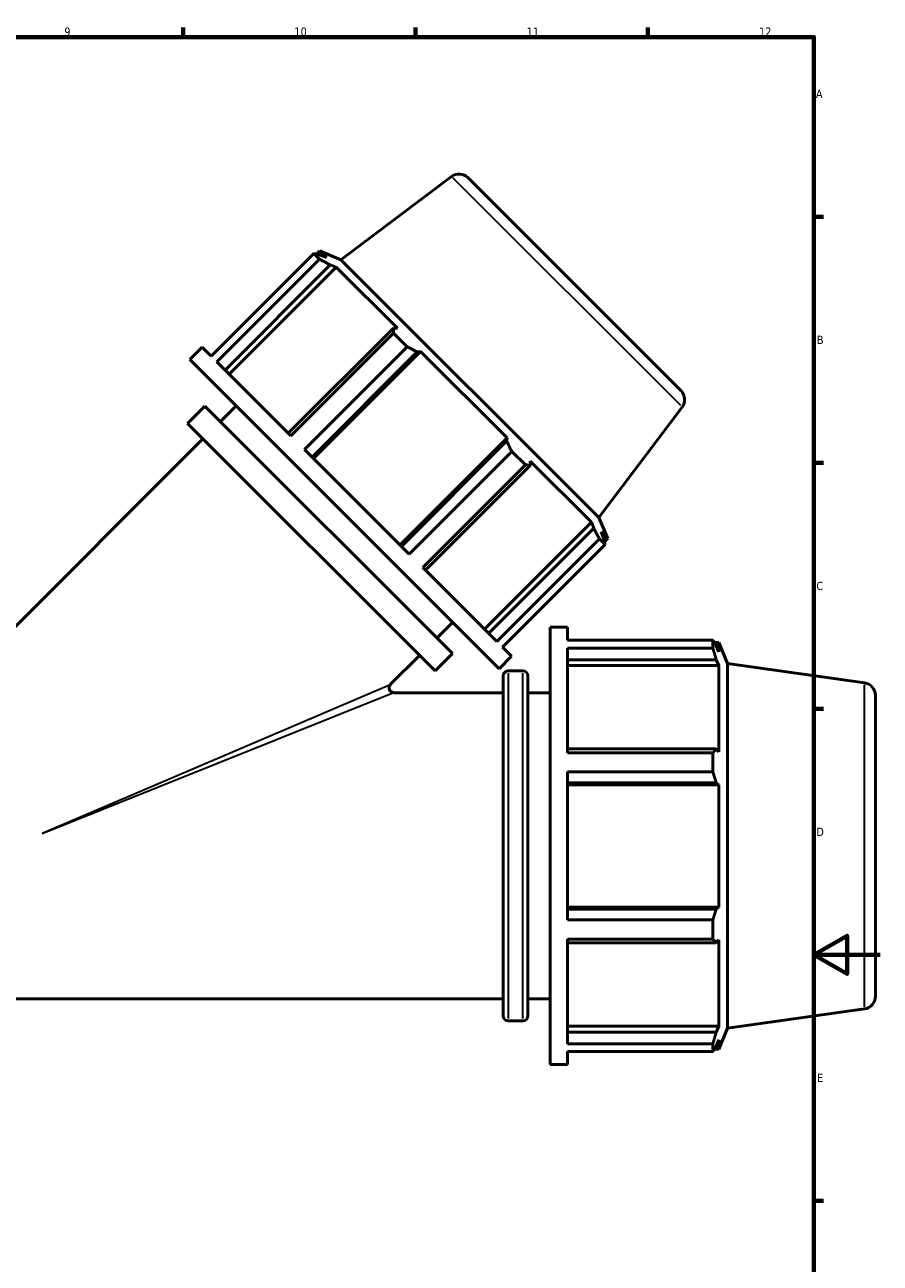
# Model space of a CAD drawing. Header units: millimetres. Extents: x 0 to 1615, y -186 to 1417.
# Tile 5 of 11: x 583 to 841, y 204 to 578. Entities that reach past the tile are written whole.
import ezdxf

# ---------------------------------------------------------------- set-up
doc = ezdxf.new("R2010")
doc.units = ezdxf.units.MM
for name, color, linetype, lineweight in [('Border (ISO)', 7, 'Continuous', 70), ('Visible (ISO)', 7, 'Continuous', 50), ('Visible Narrow (ISO)', 7, 'Continuous', 35)]:
    doc.layers.add(name, color=color, linetype=linetype, lineweight=lineweight)
doc.styles.add('Note Text (ISO)', font='tahoma.ttf')

# ---------------------------------------------------------------- blocks, each defined once
blk = doc.blocks.new('Borders Default Border')
at = {"layer": 'Border (ISO)'}
for p, q in [((630.75, 574), (630.75, 576.9)), ((700.83, 574), (700.83, 576.9)), ((770.92, 574), (770.92, 576.9)), ((821, 519.75), (823.9, 519.75)), ((821, 445.5), (823.9, 445.5)), ((821, 371.25), (823.9, 371.25)), ((821, 222.75), (823.9, 222.75))]:
    blk.add_line(p, q, dxfattribs=at)
at = {"layer": 'Border (ISO)', "flags": 128}
for points in [[(20, 20), (20, 574), (821, 574), (821, 20), (20, 20)], [(841, 297), (821, 297), (831, 302.77), (831, 291.23), (821, 297)]]:
    blk.add_lwpolyline(points, dxfattribs=at)
at = {"layer": 'Border (ISO)', "color": 232, "true_color": 0xca0064, "char_height": 2.5, "attachment_point": 7, "style": 'Note Text (ISO)'}
for s, insert in [('9', (594.88, 574.35)), ('10', (664.29, 574.35)), ('11', (734.37, 574.4)), ('12', (804.46, 574.4)), ('A', (821.59, 555.62)), ('B', (821.89, 481.37)), ('C', (821.73, 407.08)), ('D', (821.73, 332.88)), ('E', (821.94, 258.63))]:
    blk.add_mtext(s, dxfattribs=dict(at, insert=insert))

msp = doc.modelspace()

# ---------------------------------------------------------------- linework, layer by layer
at = {"layer": 'Visible (ISO)'}
for p, q in [((711.6849, 531.934), (678.3191, 506.7911)), ((716.5934, 531.5908), (780.9262, 467.2579)), ((639.1997, 477.6888), (670.1732, 508.6622)), ((671.8608, 506.9746), (670.1732, 508.6622)), ((671.0118, 508.4808), (672.0031, 509.4721)), ((674.0119, 507.4633), (672.0031, 509.4721)), ((678.3191, 506.7911), (672.0031, 509.4721)), ((671.8608, 506.9746), (640.8873, 476.0012)), ((643.3719, 473.5167), (675.0995, 505.2443)), ((674.0119, 507.4633), (672.1109, 508.2329)), ((675.0995, 505.2443), (676.907, 504.5681)), ((756.1265, 428.9837), (678.3191, 506.7911)), ((644.6137, 472.2748), (676.907, 504.5681)), ((695.3644, 486.1108), (676.907, 504.5681)), ((694.1522, 486.1916), (662.4246, 454.464)), ((695.3644, 486.1108), (694.1522, 486.1916)), ((663.2353, 453.6532), (694.2088, 484.6266)), ((698.283, 480.5524), (694.2088, 484.6266)), ((632.7094, 476.7121), (636.4429, 480.4456)), ((639.1997, 477.6888), (636.4429, 480.4456)), ((698.283, 480.5524), (667.3095, 449.579)), ((669.6397, 447.2489), (701.3673, 478.9765)), ((670.0607, 446.8279), (702.354, 479.1212)), ((701.3673, 478.9765), (702.354, 479.1212)), ((728.4566, 453.0186), (702.354, 479.1212)), ((726.0475, 383.374), (632.7094, 476.7121)), ((663.2353, 453.6532), (640.8873, 476.0012)), ((632.0565, 457.3916), (637.3127, 462.6477)), ((711.9831, 387.9773), (637.3127, 462.6477)), ((641.9796, 457.9808), (646.7101, 462.7114)), ((781.2694, 462.3495), (756.1265, 428.9837)), ((706.727, 382.7211), (632.0565, 457.3916)), ((560.5339, 376.5351), (636.7234, 452.7247)), ((696.1633, 420.7253), (728.4566, 453.0186)), ((728.4566, 453.0186), (728.3119, 452.0319)), ((698.9144, 417.9741), (667.3095, 449.579)), ((728.3119, 452.0319), (696.5843, 420.3043)), ((698.9144, 417.9741), (729.8878, 448.9475)), ((733.962, 444.8734), (729.8878, 448.9475)), ((733.962, 444.8734), (702.9886, 413.8999)), ((735.527, 444.8168), (735.4462, 446.029)), ((753.9035, 427.5716), (735.4462, 446.029)), ((703.7994, 413.0892), (735.527, 444.8168)), ((721.6102, 395.2783), (753.9035, 427.5716)), ((753.9035, 427.5716), (754.5797, 425.7641)), ((756.1265, 428.9837), (758.8075, 422.6677)), ((754.5797, 425.7641), (722.8521, 394.0364)), ((725.3366, 391.5519), (756.31, 422.5253)), ((757.9976, 420.8378), (756.31, 422.5253)), ((757.5683, 422.7755), (756.7987, 424.6764)), ((758.8075, 422.6677), (756.7987, 424.6764)), ((757.8162, 421.6764), (758.8075, 422.6677)), ((757.9976, 420.8378), (727.0242, 389.8643)), ((725.3366, 391.5519), (702.9886, 413.8999)), ((707.3162, 392.6442), (712.0468, 397.3747)), ((741.4112, 263.8958), (741.4112, 395.8958)), ((741.4112, 395.8958), (746.6912, 395.8958)), ((746.6912, 391.9971), (746.6912, 395.8958)), ((729.781, 387.1075), (727.0242, 389.8643)), ((746.6912, 391.9971), (790.4943, 391.9971)), ((746.6912, 358.0056), (746.6912, 389.6105)), ((790.4943, 389.6105), (746.6912, 389.6105)), ((790.4943, 389.6105), (790.4943, 391.9971)), ((790.959, 391.2758), (792.3609, 391.2758)), ((792.3609, 388.435), (791.5609, 390.3233)), ((792.3609, 388.435), (792.3609, 391.2758)), ((794.9312, 384.9139), (792.3609, 391.2758)), ((693.3285, 378.6565), (702.0601, 387.388)), ((706.727, 382.7211), (711.9831, 387.9773)), ((726.0475, 383.374), (729.781, 387.1075)), ((746.6912, 386.0968), (791.5609, 386.0968)), ((791.5609, 386.0968), (792.3609, 384.3405)), ((728.7879, 382.6958), (733.2212, 382.6958)), ((746.6912, 384.3405), (792.3609, 384.3405)), ((792.3609, 358.2379), (792.3609, 384.3405)), ((794.9312, 274.8777), (794.9312, 384.9139)), ((836.3031, 379.0995), (794.9312, 384.9139)), ((727.2879, 278.5958), (727.2879, 381.1958)), ((734.7212, 381.1958), (734.7212, 278.5958)), ((694.3892, 376.0958), (727.2879, 376.0958)), ((734.7212, 376.0958), (741.4112, 376.0958)), ((839.5312, 375.386), (839.5312, 284.4056)), ((791.5609, 359.1522), (746.6912, 359.1522)), ((792.3609, 358.2379), (791.5609, 359.1522)), ((746.6912, 358.0056), (790.4943, 358.0056)), ((790.4943, 352.2438), (790.4943, 358.0056)), ((746.6912, 307.5478), (746.6912, 352.2438)), ((790.4943, 352.2438), (746.6912, 352.2438)), ((746.6912, 348.9485), (791.5609, 348.9485)), ((746.6912, 348.3531), (792.3609, 348.3531)), ((791.5609, 348.9485), (792.3609, 348.3531)), ((792.3609, 311.4385), (792.3609, 348.3531)), ((746.6912, 311.4385), (792.3609, 311.4385)), ((791.5609, 310.8431), (746.6912, 310.8431)), ((792.3609, 311.4385), (791.5609, 310.8431)), ((746.6912, 307.5478), (790.4943, 307.5478)), ((790.4943, 301.786), (790.4943, 307.5478)), ((746.6912, 270.1812), (746.6912, 301.786)), ((790.4943, 301.786), (746.6912, 301.786)), ((746.6912, 300.6394), (791.5609, 300.6394)), ((791.5609, 300.6394), (792.3609, 301.5537)), ((792.3609, 275.4511), (792.3609, 301.5537)), ((505.7746, 283.6958), (727.2879, 283.6958)), ((734.7212, 283.6958), (741.4112, 283.6958)), ((836.3031, 280.6921), (794.9312, 274.8777)), ((728.7879, 277.0958), (733.2212, 277.0958)), ((746.6912, 275.4511), (792.3609, 275.4511)), ((791.5609, 273.6948), (746.6912, 273.6948)), ((792.3609, 275.4511), (791.5609, 273.6948)), ((794.9312, 274.8777), (792.3609, 268.5158)), ((746.6912, 270.1812), (790.4943, 270.1812)), ((790.4943, 267.7946), (790.4943, 270.1812)), ((791.5609, 269.4683), (792.3609, 271.3567)), ((792.3609, 268.5158), (792.3609, 271.3567)), ((746.6912, 263.8958), (746.6912, 267.7946)), ((790.4943, 267.7946), (746.6912, 267.7946)), ((790.959, 268.5158), (792.3609, 268.5158)), ((741.4112, 263.8958), (746.6912, 263.8958))]:
    msp.add_line(p, q, dxfattribs=at)
for centre, radius, start, end in [((713.9417, 528.9391), 3.75, 45, 127), ((778.2745, 464.6063), 3.75, 323, 45), ((728.7879, 381.1958), 1.5, 90, 180), ((733.2212, 381.1958), 1.5, 0, 90), ((694.3892, 377.5958), 1.5, 135, 270), ((835.7812, 375.386), 3.75, 0, 82), ((835.7812, 284.4056), 3.75, 278, 0), ((728.7879, 278.5958), 1.5, 180, 270), ((733.2212, 278.5958), 1.5, 270, 0)]:
    msp.add_arc(centre, radius, start, end, dxfattribs=at)
for points, weights in [([(670.1732, 508.6622), (671.1692, 508.4506), (672.1109, 508.2329)], [2.40042970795, 2.43042107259, 2.45877834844]), ([(675.0995, 505.2443), (673.5206, 506.0992), (671.8608, 506.9746)], [2.45877834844, 2.43042107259, 2.40042970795]), ([(694.2088, 484.6266), (694.1873, 485.4325), (694.1522, 486.1916)], [2.40042970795, 2.43042107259, 2.45877834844]), ([(701.3673, 478.9765), (699.864, 479.7558), (698.283, 480.5524)], [2.45877834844, 2.43042107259, 2.40042970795]), ([(729.8878, 448.9475), (729.0912, 450.5286), (728.3119, 452.0319)], [2.38165074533, 2.41140748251, 2.43954291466]), ([(735.527, 444.8168), (734.7679, 444.8519), (733.962, 444.8734)], [2.43954291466, 2.41140748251, 2.38165074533]), ([(756.31, 422.5253), (755.4346, 424.1852), (754.5797, 425.7641)], [2.38165074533, 2.41140748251, 2.43954291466]), ([(757.5683, 422.7755), (757.786, 421.8338), (757.9976, 420.8378)], [2.44916063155, 2.42091427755, 2.39104022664]), ([(790.4943, 391.9971), (791.0489, 391.1431), (791.5609, 390.3233)], [1, 1.00199071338, 1.00316580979]), ([(791.5609, 386.0968), (791.0489, 387.8178), (790.4943, 389.6105)], [1.0031658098, 1.00199071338, 1]), ([(790.4943, 358.0056), (791.0489, 358.5906), (791.5609, 359.1522)], [1, 1.00199071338, 1.00316580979]), ([(791.5609, 348.9485), (791.0489, 350.5626), (790.4943, 352.2438)], [1.0031658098, 1.00199071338, 1]), ([(790.4943, 307.5478), (791.0489, 309.2291), (791.5609, 310.8431)], [1, 1.00199071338, 1.00316580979]), ([(791.5609, 300.6394), (791.0489, 301.201), (790.4943, 301.786)], [1.0031658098, 1.00199071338, 1]), ([(790.4943, 270.1812), (791.0489, 271.9738), (791.5609, 273.6948)], [1, 1.00199071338, 1.00316580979]), ([(791.5609, 269.4683), (791.0489, 268.6485), (790.4943, 267.7946)], [1.00316580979, 1.00199071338, 1])]:
    msp.add_rational_spline(points, weights, degree=2, dxfattribs=at)
at = {"layer": 'Visible Narrow (ISO)'}
for p, q in [((780.8411, 462.7778), (712.1132, 531.5056)), ((728.7879, 382.0458), (728.7879, 277.7459)), ((733.2212, 277.7459), (733.2212, 382.0458)), ((588.1832, 333.7215), (692.9768, 378.5062)), ((836.3031, 281.2979), (836.3031, 378.4937)), ((694.0342, 375.9534), (588.2664, 333.5206))]:
    msp.add_line(p, q, dxfattribs=at)

# ---------------------------------------------------------------- block references
msp.add_blockref('Borders Default Border', (0, 0))

doc.saveas('drawing.dxf')
